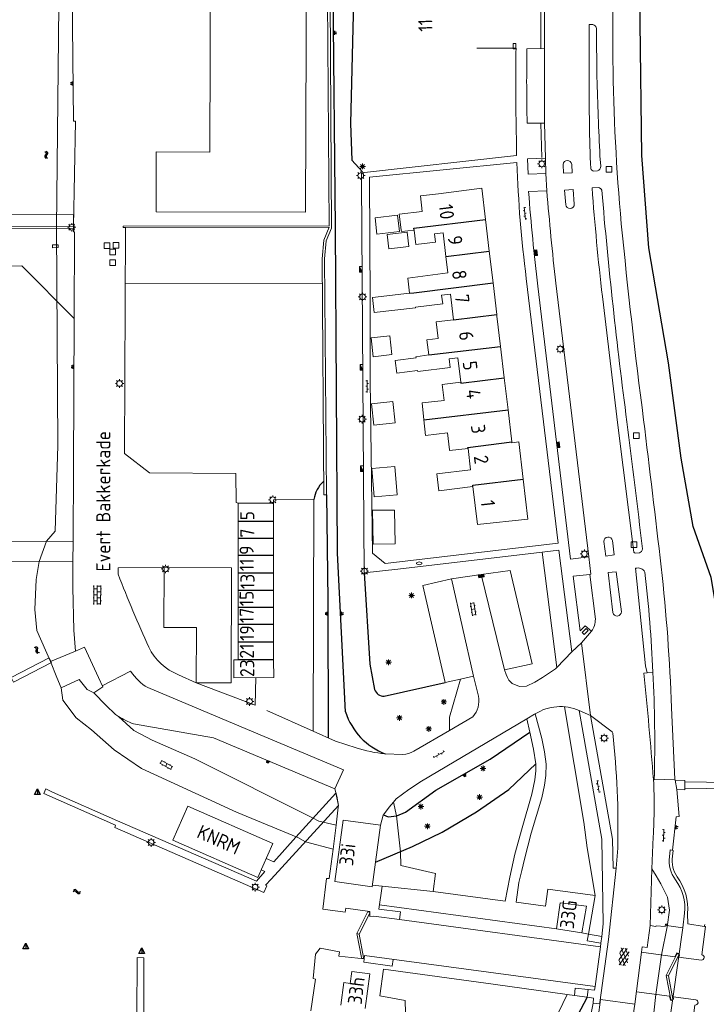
# Model space of a CAD drawing. Extents: x 168769 to 512904, y 516715 to 1559940.
# Tile 90 of 256: x 169532 to 169654, y 518942 to 519117. Entities that reach past the tile are written whole.
import ezdxf

# ---------------------------------------------------------------- set-up
doc = ezdxf.new("R2010")
doc.units = 0
doc.header["$MEASUREMENT"] = 0
doc.linetypes.add('LP', pattern=[14, 9, -5])
doc.layers.get('0').update_dxf_attribs({"linetype": 'CONTINUOUS'})
for name, color, linetype, lineweight in [('B01_HOOFDGEBOUW', 10, 'CONTINUOUS', 0), ('B02_bijgebouw', 12, 'CONTINUOUS', 0), ('B04_KUNSTWERK', 32, 'CONTINUOUS', 0), ('B07_scheidingsmuur', 14, 'CONTINUOUS', 25), ('Q04_wegmarkering', 7, 'CONTINUOUS', 0), ('Q07_KADEMUUR', 7, 'CONTINUOUS', 0), ('Q10_steiger', 7, 'CONTINUOUS', 0), ('Q21_LANTAARNPAAL', 7, 'CONTINUOUS', 18), ('Q23_kolk', 7, 'CONTINUOUS', 18), ('Q26_BOOM', 7, 'CONTINUOUS', 18), ('Q28_rioolput', 7, 'CONTINUOUS', 18), ('Q92_BRANDKRAAN', 7, 'CONTINUOUS', 0), ('Q96_STRAATKOLK', 7, 'CONTINUOUS', 0), ('Q97_TROTTOIRKOLK', 7, 'CONTINUOUS', 0), ('S01_symb_gesloten_verh', 7, 'CONTINUOUS', 0), ('S02_symb_open_verh', 7, 'CONTINUOUS', 13), ('T03_HEK', 34, 'CONTINUOUS', 0), ('T51_CULTUURSCHEIDING', 3, 'CONTINUOUS', 0), ('V00_kant_verharding', 252, 'CONTINUOUS', 0), ('V04_Kant_op_inrit', 254, 'CONTINUOUS', 13), ('W00_KANT_WATER', 140, 'CONTINUOUS', 0), ('Z19_Overigetekst', 7, 'CONTINUOUS', 0)]:
    doc.layers.add(name, color=color, linetype=linetype, lineweight=lineweight)
for name, color, linetype in [('Q32_DUCDALF', 7, 'CONTINUOUS'), ('S04_Talud', 7, 'CONTINUOUS'), ('S05_Water', 132, 'CONTINUOUS'), ('T20_TALUD', 34, 'CONTINUOUS'), ('Z02_Huisnummer', 253, 'CONTINUOUS'), ('Z06_STRAATNAAM', 7, 'CONTINUOUS')]:
    doc.layers.add(name, color=color, linetype=linetype)
doc.styles.add('ISOCP', font='isocp.shx', dxfattribs={"height": 1.8})

# ---------------------------------------------------------------- blocks, each defined once
blk = doc.blocks.new('Q21')
at = {"color": 0}
for points in [[(-1.5, 0), (-1, 0)], [(-1.06, 1.06), (-0.71, 0.71)], [(0, 1.5), (0, 1)], [(1.06, 1.06), (0.71, 0.71)], [(1.5, 0), (1, 0)], [(-1.06, -1.06), (-0.71, -0.71)], [(0, -1.5), (0, -1)], [(1.06, -1.06), (0.71, -0.71)]]:
    blk.add_lwpolyline(points, dxfattribs=at)
blk.add_circle((0, 0), 1, dxfattribs=at)
blk = doc.blocks.new('Q26')
at = {"color": 0}
for p, q in [((-1, 0), (1, 0)), ((-0.7, 0.7), (0.7, -0.7)), ((0.7, 0.7), (-0.7, -0.7)), ((0, 1), (0, -1))]:
    blk.add_line(p, q, dxfattribs=at)
blk = doc.blocks.new('Q97')
blk.add_hatch(color=256).paths.add_polyline_path([(-1, 1), (-1, 0), (1, 1)])
blk.add_line((1, 1), (-1, 0))
at = {"color": 0}
for points in [[(-1, 0), (-1, 1), (1, 1), (1, 0), (-1, 0)], [(0, 0.8), (0, 1)]]:
    blk.add_lwpolyline(points, dxfattribs=at)
blk = doc.blocks.new('Q92')
at = {"color": 0}
blk.add_ellipse((0, 0), major_axis=(-0.991, 0), ratio=0.499983, start_param=1.570796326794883, end_param=7.853981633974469, dxfattribs=at)
blk = doc.blocks.new('S05')
at = {"color": 0}
for p, q in [((0.08, 0.3), (0.38, 0.59)), ((0.11, -0.19), (0.41, 0.09)), ((0.38, 0.59), (0.68, 0.71)), ((0.41, 0.09), (0.71, 0.21)), ((0.68, 0.71), (1.01, 0.62)), ((0.71, 0.21), (1.02, 0.12)), ((1.01, 0.62), (1.33, 0.37)), ((1.02, 0.12), (1.36, -0.12)), ((1.33, 0.37), (1.66, 0.13)), ((1.66, 0.13), (1.97, 0.04)), ((1.97, 0.04), (2.28, 0.16)), ((2.28, 0.16), (2.58, 0.44)), ((1.36, -0.12), (1.68, -0.37)), ((1.68, -0.37), (2, -0.46)), ((2, -0.46), (2.31, -0.33)), ((2.31, -0.33), (2.61, -0.05))]:
    blk.add_line(p, q, dxfattribs=at)
blk = doc.blocks.new('S026')
for p, q in [((0, 0), (4.4, 0)), ((0.2, 0.5), (0.2, 0)), ((1.2, 0), (1.2, -0.5)), ((2.2, 0.5), (2.2, 0)), ((3.2, 0), (3.2, -0.5)), ((4.2, 0.5), (4.2, 0))]:
    blk.add_line(p, q)
blk = doc.blocks.new('S04')
at = {"color": 0}
for p, q in [((0, 0.5), (0.5, 0.5)), ((0, 0.25), (1, 0.25)), ((0, 0), (0.5, 0)), ((0, -0.25), (1, -0.25)), ((0, -0.5), (0.5, -0.5))]:
    blk.add_line(p, q, dxfattribs=at)
blk = doc.blocks.new('S024')
at = {"color": 0}
for p, q in [((0, 1.2), (6.7, 1.2)), ((0, 0), (6.7, 0)), ((0.2, 1.2), (0.2, 0)), ((1.25, 1.5), (1.25, 1.2)), ((1.25, 0), (1.25, -1.2)), ((2.3, 1.2), (2.3, 0)), ((3.35, 1.5), (3.35, 1.2)), ((3.35, 0), (3.35, -1.2)), ((4.4, 1.2), (4.4, 0)), ((5.45, 1.5), (5.45, 1.2)), ((5.45, 0), (5.45, -1.2)), ((6.5, 1.2), (6.5, 0)), ((0, -1.2), (6.7, -1.2)), ((0.2, -1.2), (0.2, -1.5)), ((2.3, -1.2), (2.3, -1.5)), ((4.4, -1.2), (4.4, -1.5)), ((6.5, -1.2), (6.5, -1.5))]:
    blk.add_line(p, q, dxfattribs=at)
blk = doc.blocks.new('S014')
at = {"color": 0}
for p, q in [((0, -0.75), (4.2, 1.67)), ((0, 0.65), (1.78, 1.67)), ((5.07, -1.52), (0, 1.4)), ((2.64, -1.52), (0, 0)), ((1.08, -1.52), (6.15, 1.4)), ((6.15, -0.75), (1.95, 1.67)), ((3.51, -1.52), (6.15, 0)), ((6.15, 0.65), (4.37, 1.67))]:
    blk.add_line(p, q, dxfattribs=at)
blk = doc.blocks.new('Q32')
at = {"color": 0}
blk.add_line((0, 1), (0, -1), dxfattribs=at)
blk.add_lwpolyline([(0, 1), (1, -1), (-1, -1)], close=True, dxfattribs=at)
blk = doc.blocks.new('Q28')
at = {"color": 0}
blk.add_lwpolyline([(1, 1), (1, -1), (-1, -1), (-1, 1)], close=True, dxfattribs=at)
blk = doc.blocks.new('Q23')
at = {"color": 0}
blk.add_lwpolyline([(0.99, -0.5), (-0.99, -0.5), (-0.99, 0.5), (0.99, 0.5), (0.99, -0.5)], dxfattribs=at)
blk = doc.blocks.new('Q96')
for p, q in [((-1, 0.88), (1, 0.88)), ((-1, 0.75), (1, 0.75)), ((-1, 0.63), (1, 0.63)), ((-1, 0.5), (1, 0.5)), ((-1, 0.38), (1, 0.38)), ((-1, 0.25), (1, 0.25)), ((-1, 0.12), (1, 0.12))]:
    blk.add_line(p, q)
at = {"color": 0}
blk.add_lwpolyline([(1, 1), (1, 0), (-1, 0), (-1, 1), (1, 1)], dxfattribs=at)
blk = doc.blocks.new('S022')
at = {"color": 0}
for p, q in [((0.01, 1.15), (0.31, 1.15)), ((0.31, -2.3), (0.31, 2.3)), ((0.31, 2.1), (1.51, 2.1)), ((0.31, 0), (1.51, 0)), ((1.51, -2.3), (1.51, 2.3)), ((1.51, 1.05), (1.81, 1.05)), ((0.01, -1.15), (0.31, -1.15)), ((0.31, -2.1), (1.51, -2.1)), ((1.51, -1.05), (1.81, -1.05))]:
    blk.add_line(p, q, dxfattribs=at)

msp = doc.modelspace()

# ---------------------------------------------------------------- linework, layer by layer
at = {"layer": 'B01_HOOFDGEBOUW'}
for points in [[(169582.57, 519082.42), (169556.11, 519082.52), (169556.12, 519093.11), (169565.61, 519093.09), (169565.74, 519128.45), (169582.75, 519128.4)], [(169574.13, 518964.57), (169576.79, 518970.57), (169561.73, 518977.2), (169559.09, 518971.19)]]:
    msp.add_lwpolyline(points, close=True, dxfattribs=at)
for points in [[(169614.49, 519081.14), (169613.84, 519086.68), (169606.12, 519085.72)], [(169606.12, 519085.72), (169602.93, 519085.35), (169603.26, 519082.57), (169599.2, 519082.09), (169599.52, 519079.34)], [(169615.15, 519075.51), (169614.49, 519081.14)], [(169599.52, 519079.34), (169599.56, 519079.01), (169601.82, 519079.28)], [(169601.82, 519079.28), (169602.12, 519076.7), (169605.6, 519077.11), (169605.43, 519078.59), (169606.97, 519078.77)], [(169606.97, 519078.77), (169607.45, 519074.62)], [(169607.45, 519074.62), (169607.79, 519071.67)], [(169615.81, 519069.9), (169615.15, 519075.51)], [(169607.79, 519071.67), (169600.71, 519070.75)], [(169600.71, 519070.75), (169601.02, 519068.09)], [(169616.47, 519064.3), (169615.81, 519069.9)], [(169601.02, 519068.09), (169594.46, 519067.33)], [(169602.06, 519065.61), (169602.08, 519065.49), (169594.76, 519064.67), (169594.46, 519067.33)], [(169602.06, 519065.61), (169606.89, 519066.22), (169606.69, 519067.72), (169608.25, 519067.92), (169608.78, 519063.38)], [(169608.78, 519063.38), (169605.75, 519063.03), (169606.07, 519060.09)], [(169604.41, 519057.14), (169604.06, 519059.82), (169606.07, 519060.09)], [(169617.8, 519053.07), (169617.14, 519058.67)], [(169602.16, 519056.64), (169598.49, 519056.17), (169598.78, 519053.92), (169602.45, 519054.38)], [(169602.13, 519056.83), (169604.41, 519057.14)], [(169602.13, 519056.83), (169602.16, 519056.64)], [(169608.2, 519054.95), (169608.01, 519056.44), (169609.57, 519056.63), (169610.08, 519052.3)], [(169608.2, 519054.95), (169602.47, 519054.21)], [(169602.45, 519054.38), (169602.47, 519054.21)], [(169618.47, 519047.43), (169617.8, 519053.07)], [(169610.08, 519052.3), (169606.82, 519051.92), (169607.15, 519049.09), (169603.26, 519048.69)], [(169603.57, 519045.63), (169603.26, 519048.69)], [(169619.14, 519041.77), (169618.47, 519047.43)], [(169608.08, 519040.32), (169607.72, 519043.34), (169603.86, 519042.88), (169603.57, 519045.63)], [(169621.13, 519035.16), (169620.35, 519041.73), (169619.16, 519041.59), (169619.14, 519041.77)], [(169611.38, 519040.6), (169608.09, 519040.21), (169608.08, 519040.32)], [(169611.38, 519040.6), (169611.82, 519036.81)], [(169611.82, 519036.81), (169605.87, 519036.11), (169606.22, 519033.1), (169612.25, 519033.83)], [(169613.05, 519027.08), (169621.97, 519028.05), (169621.13, 519035.16)], [(169612.25, 519033.83), (169613.05, 519027.08)], [(169594.41, 518962.93), (169587.77, 518963.83), (169589.25, 518974.73), (169595.89, 518973.84), (169594.41, 518962.93)], [(169631.53, 518954.74), (169627.08, 518955.47), (169627.72, 518960.08), (169632.34, 518959.46), (169631.53, 518954.74)], [(169588.83, 518941.95), (169589.37, 518945.96), (169590.48, 518945.81), (169590.77, 518947.92), (169593.97, 518947.5), (169593.15, 518941.37)]]:
    msp.add_lwpolyline(points, dxfattribs=at)
at = {"layer": 'B01_HOOFDGEBOUW', "linetype": 'Continuous'}
for points in [[(169616.5, 519064.03), (169616.47, 519064.3)], [(169617.14, 519058.67), (169616.5, 519064.03)]]:
    msp.add_lwpolyline(points, dxfattribs=at)
at = {"layer": 'B02_bijgebouw'}
for points in [[(169599.23, 519079), (169595.23, 519078.55), (169594.93, 519081.45), (169598.88, 519081.91), (169599.23, 519079)], [(169600.61, 519078.91), (169597.03, 519078.49), (169597.33, 519075.93), (169600.91, 519076.35), (169600.61, 519078.91)], [(169594.19, 519060.17), (169597.52, 519060.54), (169597.9, 519057.21), (169594.57, 519056.84), (169594.19, 519060.17)], [(169594.26, 519048.5), (169598.04, 519048.92), (169598.46, 519045.15), (169594.68, 519044.73), (169594.26, 519048.5)], [(169594.36, 519037.01), (169598.39, 519037.36), (169598.8, 519032.34), (169594.77, 519031.99), (169594.36, 519037.01)], [(169576.9, 519030.87), (169570.65, 519030.86), (169570.65, 519027.72)], [(169576.91, 519027.72), (169576.9, 519030.87)], [(169594.47, 519029.63), (169598.37, 519029.67), (169598.44, 519023.68), (169594.55, 519023.64), (169594.47, 519029.63)], [(169570.65, 519027.72), (169570.65, 519024.67)], [(169576.91, 519024.67), (169576.91, 519027.72)], [(169570.65, 519024.67), (169570.65, 519021.61)], [(169576.91, 519021.61), (169576.91, 519024.67)], [(169570.65, 519021.61), (169570.65, 519018.56)], [(169576.92, 519018.56), (169576.91, 519021.61)], [(169570.65, 519018.56), (169570.65, 519015.5)], [(169576.92, 519015.5), (169576.92, 519018.56)], [(169570.65, 519015.5), (169570.65, 519012.45)], [(169576.92, 519012.45), (169576.92, 519015.5)], [(169570.65, 519012.45), (169570.65, 519009.4)], [(169576.93, 519009.4), (169576.92, 519012.45)], [(169570.65, 519009.4), (169570.65, 519006.34)], [(169576.93, 519006.34), (169576.93, 519009.4)], [(169570.65, 519006.34), (169570.65, 519003.15)], [(169576.93, 519003.12), (169576.93, 519006.34)], [(169570.65, 519003.15), (169569.88, 519003.14), (169569.89, 518999.96), (169576.94, 519000)], [(169576.94, 519000), (169576.93, 519003.12)]]:
    msp.add_lwpolyline(points, dxfattribs=at)
at = {"layer": 'B04_KUNSTWERK'}
for points in [[(169586.93, 519120.27), (169587.21, 519079.61), (169586.27, 519077.39), (169585.92, 519074.2), (169586.29, 519032.38)], [(169586.48, 519120.27), (169586.77, 519080.01)], [(169532.33, 519072.92), (169495.78, 519072.87), (169481.59, 519058.72), (169478.06, 519062.27), (169492.33, 519076.51), (169492.3, 519079.86), (169541.47, 519079.92), (169541.47, 519078.96), (169541.63, 519078.96), (169541.61, 519063.61), (169532.33, 519072.92)], [(169492.3, 519079.57), (169541.46, 519079.6)], [(169550.68, 519079.73), (169550.28, 519079.73), (169550.27, 519079.97), (169586.77, 519080.01)], [(169550.68, 519079.73), (169586.77, 519079.79)], [(169586.77, 519079.79), (169585.8, 519077.48), (169585.52, 519074.2), (169585.83, 519032.36), (169586.29, 519032.38)], [(169588.39, 518977.01), (169587.99, 518973.85)], [(169587.99, 518973.85), (169587.46, 518969.57)], [(169587.46, 518969.57), (169586.8, 518964.36), (169586.28, 518964.36), (169585.65, 518958.94), (169589.6, 518958.45), (169589.73, 518959.11), (169593.99, 518958.53), (169593.99, 518957.66), (169594.68, 518957.72)], [(169647.07, 518968.23), (169647.17, 518969.47), (169647.73, 518969.37), (169647.59, 518968.32)], [(169595.68, 518959.72), (169627.08, 518955.47)], [(169594.68, 518957.72), (169599.26, 518957.13)], [(169634.85, 518952.31), (169599.26, 518957.13)], [(169642.13, 518951.32), (169642.24, 518952.28), (169643.12, 518952.18), (169643.64, 518956.09), (169644.68, 518955.91), (169644.69, 518956.02), (169646.29, 518955.86), (169646.35, 518956.31), (169646.62, 518956.29), (169646.57, 518956.05), (169649.41, 518955.66), (169649.76, 518958.22)], [(169650.29, 518958.18), (169650.32, 518956.33), (169653.24, 518955.91), (169653.33, 518956.22)], [(169649.41, 518955.66), (169646.86, 518937.28)], [(169591.69, 518954.62), (169592.11, 518954.54)], [(169631.53, 518954.74), (169632.71, 518954.54)], [(169632.71, 518954.54), (169632.51, 518953.35), (169634.93, 518952.94)], [(169592.98, 518950.14), (169588.49, 518950.6), (169588.58, 518951.37), (169585.2, 518952.04), (169584.37, 518950.97), (169583.92, 518946.66), (169584.38, 518946.54), (169583.51, 518940.93)], [(169634.85, 518952.31), (169633.93, 518945.28)], [(169598.13, 518950.05), (169597.96, 518948.85), (169592.9, 518949.54), (169592.98, 518950.14)], [(169593.06, 518950.73), (169592.98, 518950.14)], [(169633.93, 518945.28), (169593.06, 518950.73)], [(169645.68, 518950.84), (169644.68, 518943.85)], [(169646.92, 518947.14), (169646.49, 518947.22)], [(169630.24, 518943.64), (169630.35, 518944.95), (169632.68, 518944.72)], [(169632.5, 518943.38), (169630.24, 518943.64)], [(169632.68, 518944.72), (169632.5, 518943.38)], [(169646.7, 518936.15), (169646.86, 518937.28), (169644.13, 518937.65), (169644.08, 518937.43), (169643.85, 518937.43), (169643.78, 518936.94), (169642.19, 518937.14), (169642.31, 518938.14), (169640.97, 518938.32), (169641.03, 518938.9), (169640.46, 518938.98), (169640.91, 518942.13), (169634.84, 518942.93), (169634.41, 518939.79), (169633.09, 518939.96)]]:
    msp.add_lwpolyline(points, dxfattribs=at)
for points in [[(169648.11, 518964.17, -0.188928), (169647.07, 518968.23)], [(169647.59, 518968.32, 0.1877), (169648.45, 518964.67)], [(169649.76, 518958.22, 0.189164), (169648.11, 518964.17)], [(169648.45, 518964.67, -0.176695), (169650.29, 518958.18)], [(169653.36, 518955.89), (169653.46, 518955.88), (169652.81, 518950.89, -0.928776), (169652.72, 518949.92), (169648.65, 518950.44), (169648.62, 518950.51, 0.613933), (169648.67, 518951.13), (169648.37, 518951.2), (169648.04, 518950.52), (169642.13, 518951.32)], [(169641.2, 518944.31), (169647.09, 518943.53), (169647.23, 518942.82), (169647.39, 518942.8, 0.756648), (169647.69, 518943.27), (169647.79, 518943.44), (169651.75, 518942.91, -0.972508), (169651.59, 518941.97), (169650.91, 518936.96), (169647.5, 518937.45), (169647.39, 518936.46)]]:
    msp.add_lwpolyline(points, format="xyb", dxfattribs=at)
for points in [[(169593.58, 518958.41, -0.752078), (169593.95, 518958.27), (169592.11, 518954.54), (169592.88, 518950.41, -0.771668), (169592.48, 518950.38), (169591.69, 518954.62)], [(169648.38, 518951.01, -0.752078), (169648.75, 518950.87), (169646.92, 518947.14), (169647.68, 518943.01, -0.771668), (169647.28, 518942.98), (169646.49, 518947.22)]]:
    msp.add_lwpolyline(points, format="xyb", close=True, dxfattribs=at)
at = {"layer": 'B07_scheidingsmuur'}
for points in [[(169601.78, 519079.61), (169614.49, 519081.14)], [(169601.82, 519079.28), (169601.78, 519079.61)], [(169607.45, 519074.62), (169615.15, 519075.51)], [(169601.78, 519068.17), (169615.81, 519069.9)], [(169601.02, 519068.09), (169601.02, 519068.08), (169601.78, 519068.17)], [(169608.78, 519063.38), (169616.47, 519064.3)], [(169604.41, 519057.14), (169617.14, 519058.67)], [(169610.1, 519052.15), (169617.8, 519053.07)], [(169610.08, 519052.3), (169610.1, 519052.15)], [(169603.57, 519045.63), (169618.47, 519047.43)], [(169611.36, 519040.75), (169619.14, 519041.77)], [(169611.38, 519040.6), (169611.36, 519040.75)], [(169612.22, 519034.08), (169621.13, 519035.16)], [(169612.25, 519033.83), (169612.22, 519034.08)], [(169570.65, 519027.72), (169576.91, 519027.72)], [(169570.65, 519024.67), (169576.91, 519024.67)], [(169576.91, 519021.61), (169570.65, 519021.61)], [(169570.65, 519018.56), (169576.92, 519018.56)], [(169570.65, 519015.5), (169576.92, 519015.5)], [(169570.65, 519012.45), (169576.92, 519012.45)], [(169576.93, 519009.4), (169570.65, 519009.4)], [(169570.65, 519006.34), (169576.93, 519006.34)], [(169576.93, 519003.12), (169570.65, 519003.15)]]:
    msp.add_lwpolyline(points, dxfattribs=at)
at = {"layer": 'Q04_wegmarkering'}
for points in [[(169573.69, 518995.1), (169563.21, 518999.08), (169560.1, 519000.49, -0.193621), (169554.82, 519005.35, -0.015535), (169549.39, 519018.31), (169549.4, 519019.46), (169557.54, 519019.48)], [(169546.58, 518998.5), (169551.6, 519001.11), (169551.66, 519001.07, 0.121767), (169554.63, 518998.2), (169571.21, 518991.28), (169589.3, 518983.65), (169587.8, 518980.3)]]:
    msp.add_lwpolyline(points, format="xyb", dxfattribs=at)
for points in [[(169569.43, 518999.06), (169563.21, 518999.08), (169563.24, 519008.87), (169557.46, 519008.87), (169557.54, 519019.48), (169569.44, 519019.43), (169569.43, 518999.06)], [(169617.81, 519001.38), (169613.69, 519018.25)], [(169612.37, 519000.25), (169608.42, 519017.46)]]:
    msp.add_lwpolyline(points, dxfattribs=at)
at = {"layer": 'Q07_KADEMUUR'}
for points in [[(169538.93, 519124.73), (169542.1, 519124.83), (169542.1, 519121.18), (169541.23, 519121.14), (169541.49, 519098.57), (169541.82, 519098.54), (169541.47, 519079.92)], [(169550.64, 519069.73), (169585.56, 519069.79)]]:
    msp.add_lwpolyline(points, dxfattribs=at)
at = {"layer": 'Q10_steiger'}
for points in [[(169511.29, 519079.88), (169511.25, 519081.98), (169541.46, 519082.03), (169541.47, 519079.92)], [(169541.4, 519024.08), (169517.4, 519024.23), (169517.38, 519020.58), (169541.38, 519020.47)], [(169537.15, 519003.48), (169530.43, 519000.03), (169530.86, 518999.19), (169537.58, 519002.65), (169537.15, 519003.48)], [(169574.73, 518965.91), (169575.4, 518965.61), (169573.87, 518963.89), (169549.28, 518974.6), (169537.73, 518979.7), (169536.55, 518980.3), (169536.21, 518979.43), (169548.9, 518973.81), (169548.77, 518973.43), (169575.21, 518961.9), (169575.74, 518963.08), (169575.5, 518963.18), (169576.52, 518964.27), (169588.4, 518977.31), (169587.98, 518979.49), (169580.85, 518971.73), (169576.96, 518967.36), (169575.63, 518967.95)], [(169553.94, 518938.61), (169555.41, 518938.6), (169555.29, 518940.09), (169553.93, 518940.08), (169553.94, 518950.36), (169552.74, 518950.39), (169552.68, 518940.02), (169549.11, 518940.14), (169502, 518938.96), (169502.05, 518953.46)]]:
    msp.add_lwpolyline(points, dxfattribs=at)
at = {"layer": 'T03_HEK', "linetype": 'LP'}
msp.add_lwpolyline([(169583.95, 518990.48), (169573.69, 518995.1), (169573.78, 518999.98)], dxfattribs=at)
at = {"layer": 'T20_TALUD'}
for points in [[(169657.49, 518981.69), (169658.03, 518988.66), (169657.31, 519000.9), (169654.43, 519017.7), (169651.24, 519026.73), (169649.16, 519038.84), (169646.88, 519055.78), (169643.44, 519076.15), (169642.19, 519092.47), (169641.9, 519115.97), (169642.41, 519193.03)], [(169589.66, 518993.89), (169588.27, 519022.01), (169587.92, 519079.7), (169587.48, 519121.67)], [(169591.06, 519119.84), (169590.56, 519098.14)], [(169590.56, 519098.14), (169590.77, 519091.68), (169592.65, 519089.57)], [(169586.29, 519032.38), (169586.54, 519013.72), (169586.61, 518989.3)], [(169592.95, 519018.56), (169593.97, 519002.35), (169594.83, 518997.9)], [(169596.53, 518996.68), (169607.35, 518999.1)], [(169596.4, 518975.67), (169597.25, 518975.32), (169598.77, 518975.48), (169600.27, 518976.12), (169605.68, 518980.05), (169615.27, 518985.51), (169622.33, 518990.31)], [(169595, 518967.27), (169601.51, 518970.03), (169606.78, 518972.59), (169612.88, 518976.18), (169618.59, 518980.13), (169623.38, 518984.71)], [(169632.5, 518943.38), (169630.77, 518940.13), (169628.74, 518937.38), (169627.86, 518934.83), (169627.42, 518927.83), (169627.91, 518925.7)]]:
    msp.add_lwpolyline(points, dxfattribs=at)
for points in [[(169585.79, 519034.73, 0.184829), (169584.07, 519031.52)], [(169594.83, 518997.9, 0.32648), (169596.53, 518996.68)], [(169589.66, 518993.89, 0.225822), (169596.71, 518986.47)]]:
    msp.add_lwpolyline(points, format="xyb", dxfattribs=at)
at = {"layer": 'T51_CULTUURSCHEIDING'}
for points in [[(169624.49, 519022.21), (169627.12, 519001.79)], [(169610.07, 518999.72), (169608.08, 518992.96), (169608.08, 518990.61)], [(169633.89, 518961.37), (169632.5, 518969.83), (169631.88, 518974.37), (169628.47, 518994.82)], [(169598.18, 518977.94), (169598.7, 518975.47), (169599.4, 518969.13), (169599.5, 518966.68), (169605.6, 518965.27), (169605.21, 518962.11)], [(169624.17, 518925.43), (169623.99, 518928.48), (169625.04, 518935.77), (169628.96, 518943.82)]]:
    msp.add_lwpolyline(points, dxfattribs=at)
at = {"layer": 'V00_kant_verharding'}
for p, q in [((169624.95, 519119.55), (169624.93, 519111.42)), ((169624.93, 519111.42), (169624.93, 519098.21)), ((169624.93, 519098.21), (169625.09, 519092.02)), ((169625.09, 519092.02), (169625.18, 519089.32)), ((169625.18, 519089.32), (169625.34, 519086.23))]:
    msp.add_line(p, q, dxfattribs=at)
for points in [[(169637.05, 519109.33), (169637.3, 519217.65)], [(169634.16, 519115.01), (169634.22, 519106.33)], [(169619.88, 519111.5), (169612.93, 519111.48)], [(169624.93, 519111.42), (169621.82, 519111.39)], [(169619.89, 519098.07), (169619.94, 519094.1)], [(169621.85, 519098.2), (169624.93, 519098.21)], [(169619.94, 519094.1), (169619.98, 519092.48)], [(169619.98, 519092.48), (169592.52, 519089.41), (169592.53, 519087.99), (169592.76, 519052.9), (169592.95, 519018.56), (169598.96, 519019.22)], [(169625.09, 519092.02), (169621.92, 519091.89), (169622.02, 519089.18), (169625.18, 519089.32)], [(169634.75, 519092.4), (169634.88, 519090.57)], [(169596.69, 519020.22), (169594.46, 519022.05), (169594.03, 519052.55), (169594.02, 519066.62), (169593.91, 519088.62), (169620.05, 519091.22)], [(169629.8, 519089.39), (169628.3, 519089.34), (169628.22, 519090.9)], [(169629.74, 519090.92), (169629.8, 519089.39)], [(169634.29, 519089.78), (169633.67, 519089.73)], [(169625.34, 519086.23), (169622.1, 519086.11)], [(169628.48, 519086.33), (169630, 519086.44), (169630.21, 519083.86)], [(169628.69, 519083.77), (169628.48, 519086.33)], [(169633.36, 519086.76), (169634.57, 519086.79)], [(169570.65, 519030.86), (169570.31, 519030.99), (169570.23, 519036.17), (169554.94, 519036.25), (169550.52, 519039.67), (169550.68, 519079.73)], [(169621.7, 519070.71), (169627.33, 519023.8)], [(169623.76, 519069.36), (169629.56, 519020.99), (169632.8, 519021.39)], [(169626.94, 519069.89), (169632.8, 519021.39)], [(169541.49, 519037.2), (169541.61, 519063.61)], [(169541.4, 519024.08), (169541.49, 519037.2)], [(169576.9, 519030.87), (169576.91, 519031.46), (169584.07, 519031.52), (169583.95, 518990.48), (169587.88, 518988.73)], [(169541.4, 519024.08), (169541.38, 519020.47)], [(169596.69, 519020.22), (169627.33, 519023.8)], [(169637.25, 519021.71), (169635.77, 519021.52), (169635.44, 519024.09)], [(169636.97, 519024.27), (169637.25, 519021.71)], [(169624.49, 519022.21), (169598.96, 519019.22)], [(169627.47, 519022.56), (169624.49, 519022.21)], [(169627.47, 519022.56), (169629.79, 519004.55)], [(169641.74, 519022.1), (169641.04, 519022.03)], [(169541.84, 519004.69), (169541.55, 519008.37), (169541.35, 519015.93), (169541.38, 519020.47)], [(169632.8, 519021.39), (169633.14, 519018.3), (169632.98, 519018.27)], [(169613.69, 519018.25), (169608.42, 519017.46), (169603.39, 519016.31), (169607.35, 518999.1), (169610.07, 518999.72), (169612.37, 519000.25), (169613.23, 518996.69)], [(169613.69, 519018.25), (169618.82, 519018.94)], [(169622.12, 519005.18), (169618.82, 519018.94)], [(169632.98, 519018.27), (169630.01, 519017.94), (169631.26, 519008.24), (169632.14, 519009.17), (169633.27, 519008.2)], [(169632.98, 519018.27), (169633.94, 519010.33)], [(169636.19, 519018.59), (169637.63, 519018.74), (169638.55, 519011.66)], [(169637.04, 519011.49), (169636.19, 519018.59)], [(169633.27, 519008.2), (169631.48, 519006.13)], [(169631.48, 519006.13), (169629.79, 519004.55)], [(169631.48, 519006.13), (169633.1, 518993.24)], [(169541.84, 519004.69), (169537.37, 519002.85)], [(169545.07, 518997.3), (169546.65, 518998.35), (169545.89, 519000), (169543.44, 519005.35), (169541.84, 519004.69)], [(169622.74, 519002.41), (169622.12, 519005.18)], [(169629.79, 519004.55), (169627.12, 519001.79)], [(169537.37, 519002.85), (169538.53, 519000), (169539.27, 518998.19)], [(169618.16, 519000.53), (169617.81, 519001.38), (169622.74, 519002.41)], [(169624.58, 519000), (169626.9, 519001.56)], [(169627.12, 519001.79), (169626.9, 519001.56)], [(169642.55, 519000.77), (169643.13, 519000.83), (169644.14, 519000.94)], [(169539.27, 518998.19), (169542.49, 518999.62), (169543.9, 518997.85), (169545.07, 518997.3)], [(169624.58, 519000), (169623.23, 518999.15), (169621.75, 518998.44), (169620.47, 518998.41), (169619.18, 518998.91), (169618.6, 518999.53), (169618.39, 519000), (169618.16, 519000.53)], [(169545.07, 518997.3), (169547.23, 518995.08), (169548.89, 518993.45), (169549.42, 518993.11)], [(169631.08, 518994.16), (169635.1, 518971.37), (169635.3, 518956.34)], [(169631.08, 518994.16), (169633.1, 518993.24)], [(169647.42, 518994.63), (169648.02, 518982)], [(169549.42, 518993.11), (169552.19, 518990.59), (169555.39, 518988.91), (169562.99, 518985.6), (169583.8, 518975.15), (169584.97, 518974.56), (169587.99, 518973.85)], [(169621.82, 518992.68), (169603.15, 518981.65), (169600.88, 518980.17), (169598.66, 518978.49), (169598.18, 518977.94), (169597.38, 518977.01), (169596.4, 518975.67), (169596.34, 518975.59), (169595.89, 518973.84)], [(169612.25, 518993.03), (169608.08, 518990.61), (169601.8, 518986.97)], [(169617.96, 518960.35), (169618.76, 518964.6), (169619.67, 518968.72), (169620.97, 518973.37), (169622.7, 518979.31), (169623.2, 518981.86), (169623.41, 518983.47), (169623.38, 518984.71), (169622.99, 518987.29), (169622.33, 518990.31), (169621.82, 518992.68)], [(169623.29, 518993.55), (169624.44, 518989.18), (169624.93, 518986.86), (169625.21, 518984.67), (169625.17, 518982.62), (169624.9, 518980.93), (169624.44, 518978.71), (169622.55, 518972.44), (169621.36, 518967.81), (169620.88, 518965.81), (169620.37, 518963.68), (169619.9, 518960.18)], [(169621.82, 518992.68), (169623.18, 518993.48), (169623.29, 518993.55)], [(169633.1, 518993.24), (169636.97, 518971.33), (169637.07, 518966.22), (169637.6, 518966.21)], [(169633.1, 518993.24), (169636.9, 518990.39), (169637.02, 518990.16)], [(169588.11, 518978.98), (169587.8, 518980.3), (169566.25, 518989.34), (169552.13, 518991.79)], [(169587.88, 518988.73), (169591.53, 518987.56)], [(169599.82, 518986.35), (169596.71, 518986.47)], [(169648.02, 518982), (169644.38, 518981.87), (169644.24, 518981.86)], [(169648.06, 518981.81), (169648.02, 518982)], [(169648.06, 518981.81), (169648.38, 518980.13)], [(169648.38, 518980.13), (169649.78, 518980.11), (169649.78, 518980.37), (169649.8, 518981.53), (169649.81, 518981.78), (169648.06, 518981.81)], [(169649.8, 518981.53), (169657.46, 518981.41), (169657.49, 518981.69), (169660.31, 518981.68), (169660.28, 518969.65), (169729.54, 518970.1)], [(169648.38, 518980.13), (169648.76, 518975.36), (169648.28, 518975.31), (169647.62, 518969.39)], [(169649.78, 518980.37), (169657.45, 518980.27), (169657.43, 518980.09), (169658.95, 518980.07), (169658.95, 518968.35), (169728.02, 518968.75)], [(169588.11, 518978.98), (169588.4, 518977.31)], [(169588.4, 518977.31), (169588.39, 518977.01)], [(169644.17, 518971.76), (169643.96, 518966.11)], [(169637.9, 518969.77), (169637.6, 518966.21), (169636.28, 518953.57)], [(169643.96, 518966.11), (169643.64, 518956.09)], [(169645.68, 518950.84), (169646.68, 518955.85), (169647.07, 518958.8), (169646.71, 518961.11), (169645.56, 518963.42), (169644.71, 518964.87), (169643.96, 518966.11)], [(169594.45, 518963.22), (169596.14, 518963.01), (169595.58, 518958.97), (169599.41, 518958.48), (169599.26, 518957.13)], [(169605.21, 518962.11), (169596.14, 518963.01)], [(169619.9, 518960.18), (169625.11, 518959.48), (169625.53, 518962.49), (169633.89, 518961.37), (169632.71, 518954.54)], [(169617.96, 518960.35), (169605.21, 518962.11)], [(169595.68, 518959.72), (169627.08, 518955.47)], [(169635.3, 518956.34), (169635.08, 518954.13)], [(169632.71, 518954.54), (169635.08, 518954.13)], [(169635.08, 518954.13), (169634.93, 518952.94)], [(169636.28, 518953.57), (169634.75, 518942.44), (169634.72, 518942.16)], [(169634.93, 518952.94), (169634.85, 518952.31)], [(169642.13, 518951.32), (169640.91, 518942.13)], [(169600.87, 518919.2), (169600.25, 518942.78), (169595.77, 518943.6), (169596.38, 518948.32), (169615.81, 518945.65), (169628.96, 518943.82), (169630.24, 518943.64)], [(169632.68, 518944.72), (169633.79, 518944.59), (169633.93, 518945.28)], [(169632.5, 518943.38), (169633.62, 518943.17), (169633.53, 518942.32)], [(169644.68, 518943.85), (169643.92, 518937.34), (169643.57, 518935.25), (169642.83, 518933.65), (169641.59, 518931.16), (169640.76, 518929.02), (169639.71, 518927.08)], [(169633.53, 518942.32), (169633.09, 518939.96)], [(169633.53, 518942.32), (169634.72, 518942.16)]]:
    msp.add_lwpolyline(points, dxfattribs=at)
for points in [[(169633.49, 519115.71), (169632.84, 519115.67), (169632.84, 519106.06, 0.011039), (169633.11, 519090.16, 0.304984), (169633.67, 519089.73)], [(169633.49, 519115.71, -0.218663), (169634.16, 519115.01)], [(169619.88, 519111.5, 0.005508), (169619.89, 519098.07)], [(169621.82, 519111.39, 0.010459), (169621.85, 519098.2)], [(169637.05, 519109.33, 0.019773), (169638.53, 519080.4)], [(169634.22, 519106.33, 0.006099), (169634.75, 519092.4)], [(169628.22, 519090.9, -0.932802), (169629.74, 519090.92)], [(169620.05, 519091.22, 0.024531), (169621.7, 519070.71)], [(169634.88, 519090.57, -0.356393), (169634.29, 519089.78)], [(169625.34, 519086.23, 0.008262), (169626.94, 519069.89)], [(169641.04, 519022.03, -0.321767), (169640.73, 519022.22), (169637.93, 519044.68), (169635.19, 519067.51, -0.011569), (169633.36, 519086.76)], [(169634.57, 519086.79, -0.22073), (169635.07, 519086.35)], [(169635.07, 519086.35, 0.011305), (169639.53, 519045.31)], [(169622.1, 519086.11, 0.011344), (169623.76, 519069.36)], [(169630.21, 519083.86, -0.936874), (169628.69, 519083.77)], [(169638.53, 519080.4, 0.00774), (169642.48, 519045.66)], [(169639.53, 519045.31, -0.003512), (169642.27, 519022.8)], [(169642.48, 519045.66, -0.001418), (169645.6, 519019.6)], [(169635.44, 519024.09, -0.908584), (169636.97, 519024.27)], [(169642.27, 519022.8, -0.369497), (169641.74, 519022.1)], [(169642.7, 519018.67, 0.36033), (169641.07, 519019.35), (169642.8, 519002.05), (169643.13, 519000.83)], [(169644.14, 519000.94, 0.018333), (169642.7, 519018.67)], [(169645.6, 519019.6, -0.019341), (169647.42, 518994.63)], [(169638.55, 519011.66, -0.899228), (169637.04, 519011.49)], [(169633.94, 519010.33, -0.152772), (169633.27, 519008.2)], [(169644.24, 518981.86, 0.004335), (169642.55, 519000.77)], [(169644.38, 518981.87, 0.018454), (169644.14, 519000.94)], [(169613.23, 518996.69, -0.228032), (169612.25, 518993.03)], [(169623.29, 518993.55, -0.248561), (169631.08, 518994.16)], [(169552.13, 518991.79, -0.055532), (169549.42, 518993.11)], [(169637.02, 518990.16, -0.033991), (169637.9, 518969.77)], [(169596.71, 518986.47, -0.058941), (169591.53, 518987.56)], [(169601.8, 518986.97, -0.101013), (169599.82, 518986.35)], [(169644.17, 518971.76, 0.029796), (169644.24, 518981.86)]]:
    msp.add_lwpolyline(points, format="xyb", dxfattribs=at)
at = {"layer": 'V04_Kant_op_inrit'}
for points in [[(169624.27, 519111.49), (169624.28, 519119.52)], [(169624.47, 519092.12), (169624.29, 519098.14)]]:
    msp.add_lwpolyline(points, dxfattribs=at)
at = {"layer": 'W00_KANT_WATER'}
for points in [[(169538.93, 519124.73), (169538.48, 519079.69), (169538.72, 519041.12)], [(169536.71, 519024.13), (169538.21, 519025.94), (169538.72, 519041.12)], [(169536.71, 519024.13), (169535.38, 519020.54)], [(169537.37, 519002.85), (169534.95, 519008.34), (169534.63, 519012.05), (169534.88, 519017.38), (169535.38, 519020.54)], [(169581.21, 518971.65), (169570.36, 518976.17), (169553.55, 518983.87), (169548.68, 518987.18), (169544.65, 518990.75), (169541.92, 518992.83), (169539.56, 518995.97), (169539.27, 518998.19)], [(169581.21, 518971.65), (169582.58, 518970.88)], [(169587.46, 518969.57), (169582.58, 518970.88)]]:
    msp.add_lwpolyline(points, dxfattribs=at)

# ---------------------------------------------------------------- block references
at = {"layer": 'Q21_LANTAARNPAAL', "xscale": 0.5, "yscale": 0.5}
for p in [(169624.43, 519091), (169592.38, 519088.92), (169541.15, 519079.77), (169592.69, 519067.46), (169627.73, 519058.2), (169549.64, 519052.09), (169592.62, 519045.77), (169576.77, 519031.5), (169631.99, 519021.9), (169557.76, 519019.23), (169593.02, 519018.83), (169572.66, 518995.75), (169635.5, 518989.27), (169555.23, 518970.77), (169573.66, 518962.85), (169645.71, 518958.84)]:
    msp.add_blockref('Q21', p, dxfattribs=at)
at = {"layer": 'Q23_kolk', "xscale": 0.5, "yscale": 0.5}
for p, rotation in [((169619.6, 519111.86), 90.28647651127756), ((169538.26, 519076.41), 180.6875163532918), ((169632.12, 519008.14), 46.58101077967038)]:
    msp.add_blockref('Q23', p, dxfattribs=dict(at, rotation=rotation))
at = {"layer": 'Q26_BOOM', "xscale": 0.5, "yscale": 0.5}
for p in [(169592.69, 519090.54), (169601.38, 519014.55), (169597.31, 519002.7), (169607.09, 518995.68), (169599.21, 518992.84), (169604.41, 518990.9), (169614.03, 518983.89), (169613.42, 518978.82), (169603.03, 518977.13), (169604.18, 518973.64)]:
    msp.add_blockref('Q26', p, dxfattribs=at)
at = {"layer": 'Q28_rioolput', "xscale": 0.5, "yscale": 0.5}
for p in [(169636.33, 519090.04), (169547.42, 519076.51), (169548.4, 519075.39), (169549.02, 519076.57), (169548.41, 519073.51), (169641.19, 519042.85), (169640.79, 519023.54)]:
    msp.add_blockref('Q28', p, dxfattribs=at)
at = {"layer": 'Q32_DUCDALF', "xscale": 0.5, "yscale": 0.5}
for p in [(169535.09, 518979.79), (169533, 518952.42), (169553.56, 518951.58)]:
    msp.add_blockref('Q32', p, dxfattribs=at)
at = {"layer": 'Q92_BRANDKRAAN', "xscale": 0.5, "yscale": 0.5}
msp.add_blockref('Q92', (169602.72, 519020.23), dxfattribs=at)
at = {"layer": 'Q96_STRAATKOLK'}
for p, xscale, yscale, rotation in [((169623.13, 519075.22), 0.5, 0.5, 277.6438697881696), ((169627.11, 519041.17), 0.5, 0.5, 277.5870690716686), ((169613.69, 519018.25), 0.5000000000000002, 0.5000000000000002, 188.9160367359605)]:
    msp.add_blockref('Q96', p, dxfattribs=dict(at, xscale=xscale, yscale=yscale, rotation=rotation))
at = {"layer": 'Q97_TROTTOIRKOLK'}
for p, xscale, yscale, rotation in [((169592.63, 519072.33), 0.5, 0.5, 90.34463211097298), ((169592.74, 519054.96), 0.4999999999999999, 0.4999999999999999, 90.3877098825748), ((169592.85, 519036.99), 0.5, 0.5, 90.34463211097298)]:
    msp.add_blockref('Q97', p, dxfattribs=dict(at, xscale=xscale, yscale=yscale, rotation=rotation))
at = {"layer": 'S01_symb_gesloten_verh', "xscale": 0.5, "yscale": 0.5, "rotation": 82.62396949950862}
msp.add_blockref('S014', (169638.83, 518948.98), dxfattribs=at)
at = {"layer": 'S02_symb_open_verh'}
for name, p, xscale, yscale, rotation in [('S026', (169621.34, 519083.33), 0.4999999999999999, 0.4999999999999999, 275.3536857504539), ('S026', (169593.5, 519050.49), 0.5000000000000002, 0.5000000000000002, 90), ('S024', (169545.69, 519016.31), 0.4999999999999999, 0.4999999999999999, 269.9023214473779), ('S022', (169612.73, 519012.2), 0.5000000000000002, 0.5000000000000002, 190.0252464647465), ('S026', (169605.28, 518985.8), 0.5, 0.5, 30.26285223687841), ('S022', (169557.69, 518984.1), 0.5, 0.5, 60.68065893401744), ('S026', (169634.24, 518981.77), 0.5, 0.5, 279.828746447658), ('S026', (169646.01, 518970.94), 0.5, 0.5, 87.91962102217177)]:
    msp.add_blockref(name, p, dxfattribs=dict(at, xscale=xscale, yscale=yscale, rotation=rotation))
at = {"layer": 'S04_Talud'}
for p, xscale, yscale, zscale, rotation in [((169587.56, 519114.25), 0.5, 0.5, 3.242781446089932, 359.0832166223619), ((169586.54, 519011.27), 0.5000000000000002, 0.5000000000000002, 2.559963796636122, 180.9762588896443), ((169588.8, 519011.35), 0.5, 0.5, 4.666920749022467, 2.386171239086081), ((169575.97, 518985.26), 0.4999999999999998, 0.4999999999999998, 0.5374648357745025, 247.5867348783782)]:
    msp.add_blockref('S04', p, dxfattribs=dict(at, xscale=xscale, yscale=yscale, zscale=zscale, rotation=rotation))
at = {"layer": 'S04_Talud', "xscale": 0.5, "yscale": 0.5}
for p, rotation in [((169541.42, 519105.22), 180.6637106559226), ((169541.57, 519055.01), 179.7448303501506), ((169610.66, 518982.89), 299.6478823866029), ((169648.08, 518973.51), 353.639123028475)]:
    msp.add_blockref('S04', p, dxfattribs=dict(at, rotation=rotation))
at = {"layer": 'S05_Water'}
for p, xscale, yscale, rotation in [((169536.5, 519093.28), 0.5, 0.5, 276.6417789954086), ((169535.37, 519004.3), 0.5000000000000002, 0.5000000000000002, 118.7262916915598), ((169542.74, 518961.94), 0.5, 0.5, 165.6394792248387)]:
    msp.add_blockref('S05', p, dxfattribs=dict(at, xscale=xscale, yscale=yscale, rotation=rotation))

# ---------------------------------------------------------------- texts
at = {"layer": 'Z02_Huisnummer', "style": 'ISOCP'}
for s, rotation, p in [('11', 90.55, (169605.07, 519114.43)), ('10', 276.8781, (169606.17, 519083.69)), ('9', 276.5898, (169607.77, 519078.15)), ('8', 277.0315, (169608.5, 519072.03)), ('7', 276.8848, (169609.01, 519067.73)), ('6', 276.8777, (169609.74, 519061.18)), ('5', 276.797, (169610.41, 519055.92)), ('4', 276.9014, (169611.01, 519050.91)), ('3', 277.4494, (169611.85, 519044.64)), ('2', 276.8633, (169612.4, 519039.21)), ('1', 276.2351, (169613.6, 519031.27)), ('5', 89.8167, (169573.51, 519027.85)), ('7', 89.8167, (169573.51, 519024.81)), ('9', 89.8167, (169573.4, 519021.73)), ('11', 89.8167, (169573.42, 519018.82)), ('13', 89.8167, (169573.55, 519015.66)), ('15', 89.8167, (169573.38, 519012.62)), ('17', 89.8167, (169573.42, 519009.64)), ('19', 89.8167, (169573.45, 519006.48)), ('21', 89.8167, (169573.43, 519003.35)), ('23', 89.8167, (169573.49, 519000.09)), ('33i', 83.0789, (169590.99, 518966.55)), ('33G', 83.0789, (169630.1, 518955.36)), ('33h', 83.0796, (169592.52, 518941.98))]:
    msp.add_text(s, height=2.5, rotation=rotation, dxfattribs=at).set_placement(p)
at = {"layer": 'Z06_STRAATNAAM', "style": 'ISOCP'}
msp.add_text('Evert Bakkerkade', height=2.5, rotation=90, dxfattribs=at).set_placement((169548, 519018.78))
at = {"layer": 'Z19_Overigetekst', "style": 'ISOCP'}
msp.add_text('KNRM', height=2.5, rotation=336.1069, dxfattribs=at).set_placement((169563.13, 518971.71))

doc.saveas('drawing.dxf')
